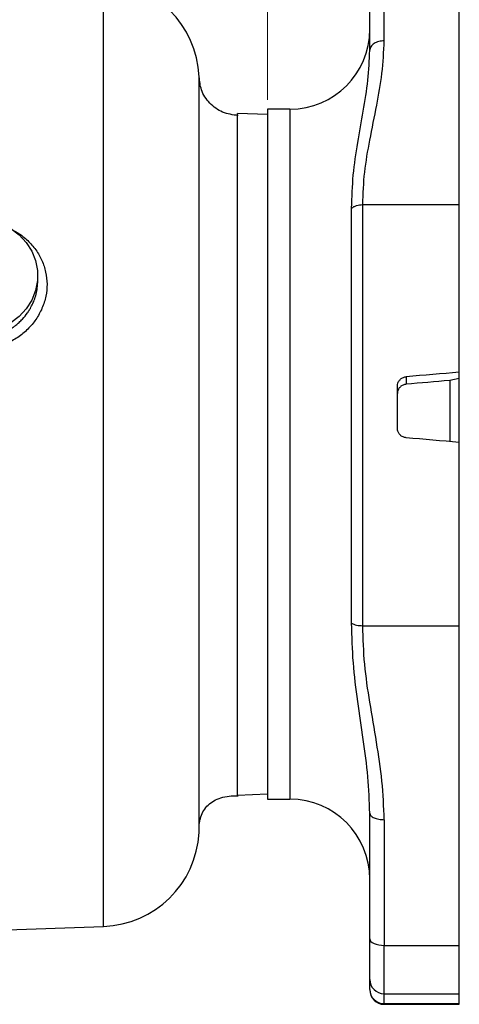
# Model space of a CAD drawing. Header units: inches. Extents: x 0.6 to 16.3, y 0.2 to 11.5.
# Tile 7 of 16: x 6.9 to 8.7, y 5 to 9.1. Entities that reach past the tile are written whole.
import ezdxf

# ---------------------------------------------------------------- set-up
doc = ezdxf.new("R2010")
doc.units = ezdxf.units.IN
doc.header["$MEASUREMENT"] = 0
doc.styles.add('SLDTEXTSTYLE0', font='TXT', dxfattribs={"width": 0.75})
doc.dimstyles.new('SLDDIMSTYLE1', dxfattribs={"dimtxt": 0.137795, "dimasz": 0.14, "dimexe": 0, "dimexo": 0.0625, "dimgap": 0.034449, "dimtad": 0, "dimdec": 1, "dimlfac": 1.5, "dimrnd": 1e-09, "dimzin": 12, "dimdsep": 46, "dimtxsty": 'SLDTEXTSTYLE0', "dimblk1": 'CLOSED', "dimblk2": 'CLOSED', "dimsah": 1, "dimcen": 0.09, "dimadec": 0, "dimazin": 3, "dimtfac": 1, "dimtofl": 0, "dimtmove": 0, "dimatfit": 3, "dimldrblk": 'CLOSED', "dimfxl": 0, "dimfrac": 2, "dimtolj": 1, "dimtzin": 12, "dimarcsym": 0})

# ---------------------------------------------------------------- blocks, each defined once
blk = doc.blocks.new('_Closed')
at = {"color": 0, "linetype": 'ByBlock', "lineweight": -2}
for p, q in [((-1, 0.166667), (0, 0)), ((-1, 0.166667), (-1, -0.166667)), ((0, 0), (-1, -0.166667)), ((0, 0), (-1, 0))]:
    blk.add_line(p, q, dxfattribs=at)
blk = doc.blocks.new('_D_6')
at = {"color": 7, "linetype": 'Continuous', "lineweight": 0}
for p, q in [((5.8573, 9.8017), (5.8153, 9.8017)), ((5.8153, 9.8017), (5.8153, 9.583)), ((6.1628, 9.8017), (6.2048, 9.8017)), ((6.2048, 9.8017), (6.2048, 9.583)), ((7.9204, 8.7303), (7.9204, 9.6426)), ((4.8751, 9.6032), (5.6945, 9.6032)), ((5.8153, 9.583), (5.8573, 9.583)), ((6.2048, 9.583), (6.1628, 9.583)), ((7.9204, 9.6032), (6.3256, 9.6032))]:
    blk.add_line(p, q, dxfattribs=at)
at = {"color": 7, "linetype": 'Continuous', "lineweight": 18, "xscale": 0.14, "yscale": 0.14, "rotation": 180.0000000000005}
blk.add_blockref('_Closed', (4.8751, 9.6032), dxfattribs=at)
at = {"color": 7, "linetype": 'Continuous', "lineweight": 18, "xscale": 0.14, "yscale": 0.14}
blk.add_blockref('_Closed', (7.9204, 9.6032), dxfattribs=at)
at = {"color": 7, "linetype": 'Continuous', "lineweight": 18, "char_height": 0.1378, "attachment_point": 1, "style": 'SLDTEXTSTYLE0'}
for s, insert in [('116', (5.8573, 9.7606)), ('4.6', (5.8828, 9.5544))]:
    blk.add_mtext(s, dxfattribs=dict(at, insert=insert))

msp = doc.modelspace()

# ---------------------------------------------------------------- linework, layer by layer
at = {"color": 7, "linetype": 'Continuous', "lineweight": 25}
for p, q in [((8.4071, 8.9762), (8.4071, 9.419)), ((8.7204, 8.2924), (8.7204, 9.419)), ((8.3471, 8.9367), (8.3471, 9.3795)), ((7.6347, 8.8261), (7.6347, 8.8265)), ((7.9204, 8.669), (7.7952, 8.6734)), ((8.0138, 8.6909), (7.9204, 8.6909)), ((7.9204, 8.6909), (7.9204, 5.8109)), ((8.2711, 6.5451), (8.2711, 8.278)), ((8.3174, 6.5353), (8.3174, 8.2924)), ((8.3174, 8.2924), (8.7204, 8.2924)), ((8.7204, 7.593), (8.7204, 8.2924)), ((6.9618, 7.9745), (6.9618, 7.9963)), ((8.4986, 7.574), (8.4986, 7.5429)), ((8.7204, 7.5669), (8.6804, 7.5585)), ((8.7204, 7.5669), (8.7204, 7.593)), ((8.7204, 7.3001), (8.7204, 7.5669)), ((8.4621, 7.3595), (8.4621, 7.5348)), ((8.6804, 7.5585), (8.6804, 7.3036)), ((8.7204, 6.5353), (8.7204, 7.3001)), ((8.3174, 6.5353), (8.7204, 6.5353)), ((8.7204, 5.201), (8.7204, 6.5353)), ((7.7951, 5.8284), (7.9204, 5.8328)), ((7.9204, 5.8109), (8.0138, 5.8109)), ((8.3471, 5.2281), (8.3471, 5.7526)), ((8.4071, 5.7254), (8.4071, 5.201)), ((6.2831, 5.2467), (7.2362, 5.28)), ((8.4071, 5.201), (8.7204, 5.201)), ((8.4071, 4.9993), (8.4071, 5.201)), ((8.7204, 4.9993), (8.7204, 5.201)), ((8.3471, 5.0175), (8.3471, 5.0588)), ((8.4071, 4.9993), (8.7204, 4.9993)), ((8.4071, 4.9579), (8.4071, 4.9993)), ((8.7204, 4.9579), (8.7204, 4.9993)), ((8.4071, 4.9579), (8.7204, 4.9579)), ((8.4071, 4.955), (8.7204, 4.955)), ((8.7204, 4.955), (8.7204, 4.9579))]:
    msp.add_line(p, q, dxfattribs=at)
at = {"color": 8, "linetype": 'Continuous', "lineweight": 25}
for p, q in [((7.2362, 7.2509), (7.2362, 9.2218)), ((8.0138, 8.6909), (8.0138, 5.8109)), ((7.2362, 5.28), (7.2362, 7.2509)), ((8.4071, 4.955), (8.4071, 4.9579))]:
    msp.add_line(p, q, dxfattribs=at)
at = {"color": 7, "linetype": 'Continuous', "lineweight": 25, "flags": 128}
for points in [[(6.7217, 8.2325), (6.7664, 8.2265), (6.8093, 8.2132), (6.849, 8.1931), (6.8842, 8.1666), (6.9138, 8.1347), (6.9369, 8.0985), (6.9527, 8.0589), (6.9608, 8.0174), (6.9608, 7.9752), (6.9527, 7.9337), (6.9369, 7.8942), (6.9138, 7.8579), (6.8842, 7.826), (6.849, 7.7996), (6.8093, 7.7794), (6.7664, 7.7661), (6.7217, 7.7601)], [(8.3471, 5.2281), (8.3483, 5.2228), (8.3517, 5.2177), (8.3572, 5.2131), (8.3647, 5.2089), (8.3738, 5.2056), (8.3841, 5.2031), (8.3954, 5.2015), (8.4071, 5.201)]]:
    msp.add_lwpolyline(points, dxfattribs=at)
at = {"color": 7, "linetype": 'Continuous', "lineweight": 25}
for centre, radius, start, end in [((7.2218, 8.8087), 0.4133, 2.4565, 88), ((8.0138, 9.0242), 0.3333, 270, 0), ((8.0138, 5.4776), 0.3333, 0, 90), ((7.2218, 5.6931), 0.4133, 272, 357.0001), ((8.4069, 5.0591), 0.0598, 180.2233, 270.2215), ((8.4069, 5.0177), 0.0598, 180.2233, 270.2215), ((8.4071, 5.015), 0.06, 180, 270)]:
    msp.add_arc(centre, radius, start, end, dxfattribs=at)
for major_axis, start_param, end_param in [((18.0976, 1.5713), 1.476503, 1.488807), ((15.2477, 1.3238), 1.461627, 1.473614), ((18.0976, -1.5713), 1.478375, 1.490678)]:
    msp.add_ellipse((7.0333, 7.2509), major_axis=major_axis, ratio=0.010778, start_param=start_param, end_param=end_param, dxfattribs=at)
for points, knots in [([(8.3174, 8.2924), (8.3192, 8.3379), (8.3227, 8.4281), (8.3475, 8.5662), (8.3756, 8.703), (8.4009, 8.8408), (8.405, 8.9309), (8.4071, 8.9762)], [0, 0, 0, 0, 0.198243, 0.39366, 0.607163, 0.802266, 1, 1, 1, 1]), ([(8.2711, 8.278), (8.2726, 8.3242), (8.2756, 8.4167), (8.2963, 8.5512), (8.3199, 8.6826), (8.3416, 8.8107), (8.3453, 8.8951), (8.3471, 8.9367)], [0, 0, 0, 0, 0.202581, 0.405697, 0.607088, 0.806435, 1, 1, 1, 1]), ([(7.6345, 7.2509), (7.6346, 7.3197), (7.6346, 7.4572), (7.6347, 7.6597), (7.6347, 7.8151), (7.6347, 7.9291), (7.6347, 8.0085), (7.6347, 8.0938), (7.6347, 8.1837), (7.6347, 8.2768), (7.6346, 8.3532), (7.6346, 8.4125), (7.6346, 8.4548), (7.6345, 8.4948), (7.6345, 8.5326), (7.6345, 8.5856), (7.6345, 8.6482), (7.6346, 8.6999), (7.6346, 8.7324), (7.6346, 8.7514), (7.6346, 8.7675), (7.6347, 8.7808), (7.6347, 8.7918), (7.6347, 8.8006), (7.6347, 8.8111), (7.6347, 8.8198), (7.6347, 8.8244), (7.6347, 8.8254), (7.6347, 8.8256)], [0, 0, 0, 0, 0.084698, 0.169321, 0.253898, 0.286494, 0.323021, 0.363487, 0.4079, 0.456268, 0.508604, 0.534744, 0.560739, 0.586587, 0.612286, 0.637836, 0.701018, 0.763227, 0.789007, 0.813437, 0.836518, 0.858251, 0.878639, 0.897681, 0.915378, 0.957117, 0.988713, 1, 1, 1, 1]), ([(7.7972, 8.6642), (7.7752, 8.6673), (7.7313, 8.6735), (7.6766, 8.7136), (7.6414, 8.7672), (7.6373, 8.8074), (7.6355, 8.8258)], [0, 0, 0, 0, 0.261613, 0.522372, 0.782691, 1, 1, 1, 1]), ([(7.7951, 5.8284), (7.7951, 5.8337), (7.7951, 5.8443), (7.7951, 5.9289), (7.7951, 6.0603), (7.7951, 6.2386), (7.7951, 6.4554), (7.7951, 6.7029), (7.7951, 6.9715), (7.7951, 7.2507), (7.7952, 7.53), (7.7952, 7.7986), (7.7952, 8.0461), (7.7952, 8.263), (7.7952, 8.4413), (7.7952, 8.5728), (7.7952, 8.6574), (7.7952, 8.6681), (7.7952, 8.6734)], [0, 0, 0, 0, 0.0625, 0.125, 0.1875, 0.25, 0.3125, 0.375, 0.4375, 0.5, 0.5625, 0.625, 0.6875, 0.75, 0.8125, 0.875, 0.9375, 1, 1, 1, 1]), ([(6.8416, 8.1935), (6.8541, 8.1876), (6.8827, 8.1741), (6.9208, 8.1435), (6.9551, 8.1045), (6.9804, 8.0599), (6.9963, 8.0113), (7.0021, 7.9609), (6.9972, 7.9094), (6.9809, 7.8596), (6.9555, 7.8128), (6.921, 7.7717), (6.879, 7.7372), (6.8307, 7.711), (6.7779, 7.6931), (6.7409, 7.6897), (6.7224, 7.6881)], [0, 0, 0, 0, 0.055538, 0.127797, 0.199801, 0.272617, 0.34431, 0.417072, 0.487921, 0.561788, 0.634555, 0.706727, 0.779604, 0.852854, 0.926258, 1, 1, 1, 1]), ([(8.4621, 7.5348), (8.4625, 7.5392), (8.4634, 7.5481), (8.4704, 7.5599), (8.4805, 7.5688), (8.4907, 7.573), (8.4969, 7.5738), (8.4986, 7.574)], [0, 0, 0, 0, 0.227843, 0.455685, 0.683524, 0.910929, 1, 1, 1, 1]), ([(8.4986, 7.5429), (8.4942, 7.5421), (8.4853, 7.5405), (8.474, 7.5328), (8.4659, 7.5221), (8.4624, 7.5118), (8.4622, 7.5056), (8.4621, 7.5038)], [0, 0, 0, 0, 0.226402, 0.45278, 0.679787, 0.907621, 1, 1, 1, 1]), ([(8.4986, 7.3196), (8.4942, 7.3204), (8.4853, 7.3221), (8.474, 7.33), (8.4658, 7.3409), (8.4624, 7.3514), (8.4622, 7.3577), (8.4621, 7.3595)], [0, 0, 0, 0, 0.226671, 0.453324, 0.680425, 0.908112, 1, 1, 1, 1]), ([(7.6345, 5.6714), (7.6345, 5.672), (7.6345, 5.6733), (7.6345, 5.6895), (7.6345, 5.7178), (7.6345, 5.759), (7.6345, 5.8053), (7.6345, 5.8531), (7.6345, 5.8995), (7.6345, 5.9417), (7.6345, 5.9779), (7.6345, 6.0063), (7.6345, 6.0284), (7.6346, 6.0466), (7.6346, 6.0639), (7.6346, 6.0813), (7.6346, 6.0985), (7.6346, 6.1158), (7.6346, 6.1526), (7.6346, 6.2061), (7.6346, 6.2763), (7.6347, 6.342), (7.6347, 6.4047), (7.6347, 6.4628), (7.6347, 6.5122), (7.6347, 6.5513), (7.6347, 6.584), (7.6346, 6.6125), (7.6346, 6.6419), (7.6346, 6.6716), (7.6346, 6.7015), (7.6346, 6.7317), (7.6346, 6.7998), (7.6345, 6.9145), (7.6345, 7.0782), (7.6345, 7.1933), (7.6345, 7.2509)], [0, 0, 0, 0, 0.047943, 0.098959, 0.161511, 0.217825, 0.267901, 0.311737, 0.349333, 0.380687, 0.4058, 0.424671, 0.437301, 0.448148, 0.458787, 0.469219, 0.479444, 0.489461, 0.499272, 0.542728, 0.577649, 0.608913, 0.641366, 0.668645, 0.690751, 0.709596, 0.721766, 0.734731, 0.747699, 0.760671, 0.773646, 0.786624, 0.799605, 0.860808, 0.930394, 1, 1, 1, 1]), ([(8.3471, 5.7526), (8.3453, 5.8031), (8.3416, 5.9058), (8.3199, 6.0609), (8.2963, 6.2191), (8.2756, 6.3803), (8.2726, 6.4902), (8.2711, 6.5451)], [0, 0, 0, 0, 0.1935455, 0.39288, 0.5939769, 0.7968831, 1, 1, 1, 1]), ([(8.4071, 5.7254), (8.405, 5.7791), (8.4008, 5.8875), (8.3753, 6.0507), (8.3472, 6.2127), (8.3227, 6.3745), (8.3192, 6.4815), (8.3174, 6.5353)], [0, 0, 0, 0, 0.19771, 0.39918, 0.606178, 0.801893, 1, 1, 1, 1]), ([(7.6347, 5.6929), (7.6349, 5.6979), (7.6352, 5.7076), (7.638, 5.7232), (7.6435, 5.743), (7.6547, 5.7666), (7.6733, 5.7889), (7.6976, 5.8064), (7.7273, 5.8185), (7.7616, 5.8256), (7.7849, 5.8257), (7.7972, 5.8258)], [0, 0, 0, 0, 0.045821, 0.087916, 0.129684, 0.219258, 0.32647, 0.456859, 0.612554, 0.793775, 1, 1, 1, 1]), ([(8.3471, 5.0588), (8.3471, 5.0637), (8.3471, 5.0736), (8.3471, 5.1112), (8.3471, 5.1625), (8.3471, 5.2065), (8.3471, 5.2281)], [0, 0, 0, 0, 0.246231, 0.5, 0.753769, 1, 1, 1, 1])]:
    msp.add_open_spline(points, degree=3, knots=knots, dxfattribs=at)
for points in [[(8.4071, 8.9762), (8.3992, 8.9756), (8.3835, 8.9744), (8.3637, 8.9653), (8.3498, 8.9522), (8.348, 8.9419), (8.3471, 8.9367)], [(8.2711, 8.278), (8.2741, 8.2801), (8.2802, 8.2844), (8.2916, 8.2889), (8.3042, 8.2919), (8.313, 8.2922), (8.3174, 8.2924)], [(8.2711, 6.5451), (8.2741, 6.5437), (8.2802, 6.5408), (8.2916, 6.5377), (8.3042, 6.5356), (8.313, 6.5354), (8.3174, 6.5353)], [(8.3471, 5.7526), (8.348, 5.749), (8.3498, 5.7419), (8.3637, 5.7329), (8.3835, 5.7267), (8.3992, 5.7258), (8.4071, 5.7254)]]:
    msp.add_open_spline(points, degree=3, dxfattribs=at)
at = {"color": 8, "linetype": 'Continuous', "lineweight": 25}
msp.add_open_spline([(6.7217, 7.7342), (6.7368, 7.7355), (6.7678, 7.7383), (6.8027, 7.7499), (6.8274, 7.7614), (6.843, 7.7701), (6.8575, 7.7795), (6.8713, 7.7899), (6.8845, 7.8013), (6.9013, 7.818), (6.916, 7.8362), (6.9291, 7.8564), (6.9386, 7.8739), (6.9478, 7.8952), (6.9552, 7.9187), (6.9607, 7.946), (6.9614, 7.9647), (6.9618, 7.9745)], degree=3, knots=[0, 0, 0, 0, 0.118467, 0.242, 0.285584, 0.332542, 0.382875, 0.422307, 0.468585, 0.521706, 0.610745, 0.655366, 0.715892, 0.771438, 0.843972, 0.91839, 1, 1, 1, 1], dxfattribs=at)

# ---------------------------------------------------------------- dimensions: what is measured, and where the dimension line sits
at = {"color": 7, "linetype": 'Continuous', "lineweight": 18}
dim = msp.add_linear_dim(base=(4.8751, 9.6032), p1=(7.9204, 8.6909), p2=(4.8751, 10.0641), angle=0, dimstyle='SLDDIMSTYLE1', dxfattribs=at)
dim.commit()
dim.dimension.update_dxf_attribs({"geometry": '_D_6', "text_midpoint": (6.01, 9.6032), "dimtype": 160})

doc.saveas('drawing.dxf')
